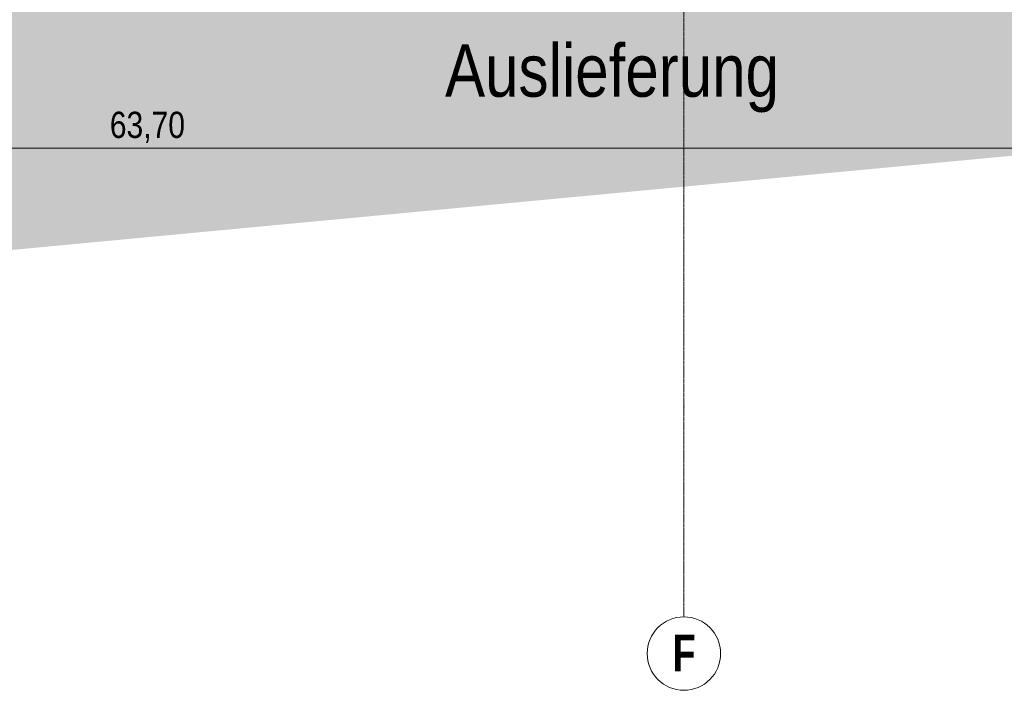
# Model space of a CAD drawing. Header units: metres. Extents: x -58265 to 590738, y -55036 to 35250.
# Tile 83 of 160: x 551094 to 555788, y -55036 to -51840. Entities that reach past the tile are written whole.
import ezdxf

# ---------------------------------------------------------------- set-up
doc = ezdxf.new("R2010")
doc.units = ezdxf.units.M
doc.header["$LTSCALE"] = 0.05
doc.header["$PDSIZE"] = 0.8
doc.linetypes.add('Strichlinie_ eng', pattern=[46, 30, -16])
for name, color, linetype in [('Ansicht Süd_3_A_1_Schraffuren', 7, 'Continuous'), ('Ansicht Süd_3_A_3_Achsen_Raster', 7, 'Continuous'), ('Ansicht Süd_3_A_4_Bemaßung_100', 7, 'Continuous'), ('Ansicht Süd_3_A_4_Etiketten_allgemein_100_50', 7, 'Continuous')]:
    doc.layers.add(name, color=color, linetype=linetype)
doc.styles.add('ERSTELLTER_STIL_2', font='txt')
doc.styles.add('ERSTELLTER_STIL_4', font='txt')

msp = doc.modelspace()

# ---------------------------------------------------------------- hatches: boundary and pattern name
at = {"layer": 'Ansicht Süd_3_A_1_Schraffuren', "linetype": 'Continuous', "lineweight": 18}
msp.add_hatch(color=9, dxfattribs=at).paths.add_polyline_path([(514049.5, -50686.1), (514049.5, -51551.1), (522644.4, -52952.6), (535804.2, -51713.8), (549514.4, -53082.8), (561141.9, -51988), (569574.8, -52564.9), (581633.5, -51759.6), (586181.4, -52952.6), (590713.8, -51299.2), (590713.8, -50686.1)])

# ---------------------------------------------------------------- linework, layer by layer
at = {"layer": 'Ansicht Süd_3_A_3_Achsen_Raster', "color": 7, "linetype": 'Strichlinie_ eng', "lineweight": 15}
for p, q in [((554260.9, -38686.1), (554260.9, -53686.1)), ((554260.9, -53686.1), (554260.9, -54686.1))]:
    msp.add_line(p, q, dxfattribs=at)
at = {"layer": 'Ansicht Süd_3_A_3_Achsen_Raster', "color": 7, "linetype": 'Continuous', "lineweight": 15}
msp.add_circle((554260.9, -54861.1), 175, dxfattribs=at)
at = {"layer": 'Ansicht Süd_3_A_3_Achsen_Raster', "color": 7, "linetype": 'Strichlinie_ eng', "lineweight": 15}
msp.add_point((554260.9, -53686.1), dxfattribs=at)
msp.add_point((554260.9, -53686.1), dxfattribs=at)
at = {"layer": 'Ansicht Süd_3_A_4_Bemaßung_100', "color": 7, "linetype": 'Continuous', "lineweight": 15}
msp.add_line((519860.9, -52452.1), (583560.9, -52452.1), dxfattribs=at)

# ---------------------------------------------------------------- texts
at = {"layer": 'Ansicht Süd_3_A_3_Achsen_Raster', "color": 7, "linetype": 'Continuous', "lineweight": 20, "insert": (554207.1, -54770.2), "char_height": 175, "attachment_point": 1, "style": 'ERSTELLTER_STIL_4'}
msp.add_mtext('\\A1;{\\pql;\\pt0;\\fSwis721 LtCn BT|b1|i0|c0|p0;\\W1.000000;F}', dxfattribs=at)
at = {"layer": 'Ansicht Süd_3_A_4_Bemaßung_100', "color": 7, "linetype": 'Continuous', "lineweight": 20, "insert": (551524, -52427.1), "char_height": 125, "width": 373.699, "attachment_point": 7, "style": 'ERSTELLTER_STIL_2'}
msp.add_mtext('\\A1;{\\pql;\\fSwis721 Cn BT|b0|i0|c0|p0;\\W1.000000;63,70}', dxfattribs=at)
at = {"layer": 'Ansicht Süd_3_A_4_Etiketten_allgemein_100_50', "color": 7, "linetype": 'Continuous', "lineweight": 15, "insert": (553122.2, -52119.9), "char_height": 250, "attachment_point": 4, "style": 'ERSTELLTER_STIL_2'}
msp.add_mtext('\\A1;{\\pql;\\fSwis721 Cn BT|b0|i0|c0|p0;\\W1.000000;Auslieferung}', dxfattribs=at)

doc.saveas('drawing.dxf')
